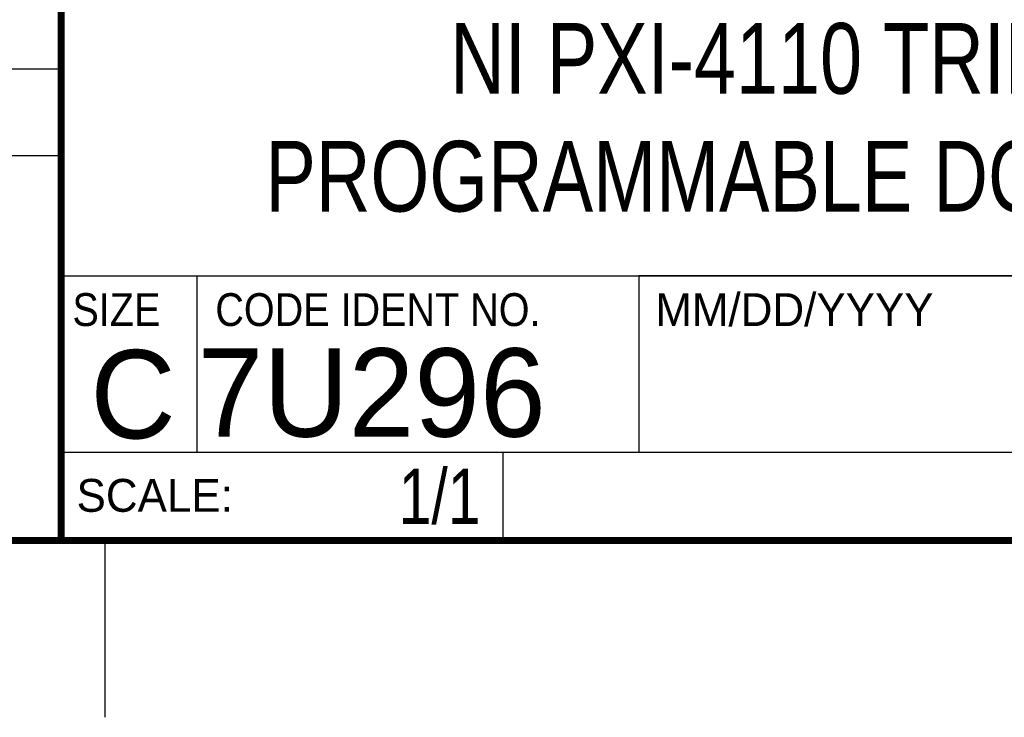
# Model space of a CAD drawing. Header units: inches. Extents: x 0 to 22, y 0 to 17.
# Tile 3 of 8: x 16.3 to 19, y 0 to 2. Entities that reach past the tile are written whole.
import ezdxf
from ezdxf.enums import TextEntityAlignment as Align

# ---------------------------------------------------------------- set-up
doc = ezdxf.new("R2010")
doc.units = ezdxf.units.IN
doc.header["$LTSCALE"] = 1.21
doc.header["$MEASUREMENT"] = 0
doc.layers.get('0').update_dxf_attribs({"linetype": 'CONTINUOUS'})
doc.styles.get("Standard").update_dxf_attribs({"font": 'txt', "width": 0.8})

msp = doc.modelspace()

# ---------------------------------------------------------------- linework, layer by layer
at = {"color": 2, "linetype": 'CONTINUOUS'}
for p, q in [((16.3737, 2.9596), (16.3737, 1.2496)), ((13.61, 1.835), (16.375, 1.835)), ((16.375, 1.5888), (13.61, 1.5888)), ((16.3737, 1.2496), (21.5037, 1.2496)), ((16.76, 0.75), (16.76, 1.25)), ((18.01, 1.25), (21.5, 1.25)), ((18.01, 1.25), (18.01, 0.75)), ((16.3748, 0.7501), (17.6248, 0.7501)), ((16.3748, 0.7501), (16.3748, 0.5001)), ((16.375, 0.75), (21.5, 0.75)), ((17.6248, 0.7501), (17.6248, 0.5001)), ((18.01, 0.75), (21.5, 0.75)), ((16.3748, 0.5001), (17.6248, 0.5001)), ((16.5, 0), (16.5, 0.5))]:
    msp.add_line(p, q, dxfattribs=at)
at = {"color": 7, "linetype": 'CONTINUOUS', "const_width": 0.02}
for points in [[(16.375, 2.96), (16.375, 0.5)], [(0.5, 0.5), (21.5, 0.5)]]:
    msp.add_lwpolyline(points, dxfattribs=at)

# ---------------------------------------------------------------- texts
at = {"color": 2, "linetype": 'CONTINUOUS', "width": 0.9}
for s, p in [('SIZE', (16.407, 1.1072)), ('CODE IDENT NO.', (16.8114, 1.1072))]:
    msp.add_text(s, height=0.093, dxfattribs=at).set_placement(p)
at = {"color": 2, "linetype": 'CONTINUOUS'}
for s, p in [('MM/DD/YYYY', (18.0565, 1.1072)), ('SCALE:', (16.4187, 0.5815))]:
    msp.add_text(s, height=0.093, dxfattribs=at).set_placement(p)
at = {"color": 7, "linetype": 'CONTINUOUS'}
msp.add_text('C', height=0.25, dxfattribs=at).set_placement((16.5785, 0.7893), align=Align.CENTER)
msp.add_text('7U296', height=0.25, dxfattribs=at).set_placement((16.7614, 0.7941))
at = {"color": 7, "linetype": 'CONTINUOUS', "width": 0.8}
msp.add_text('1/1', height=0.15625, dxfattribs=at).set_placement((17.5623, 0.5469), align=Align.RIGHT)
at = {"color": 7, "linetype": 'CONTINUOUS', "insert": (18.9387, 1.9646), "char_height": 0.2, "width": 4.48, "attachment_point": 2}
msp.add_mtext('NI PXI-4110 TRIPLE-OUTPUT\\PPROGRAMMABLE DC POWER SUPPLY', dxfattribs=at)

doc.saveas('drawing.dxf')
